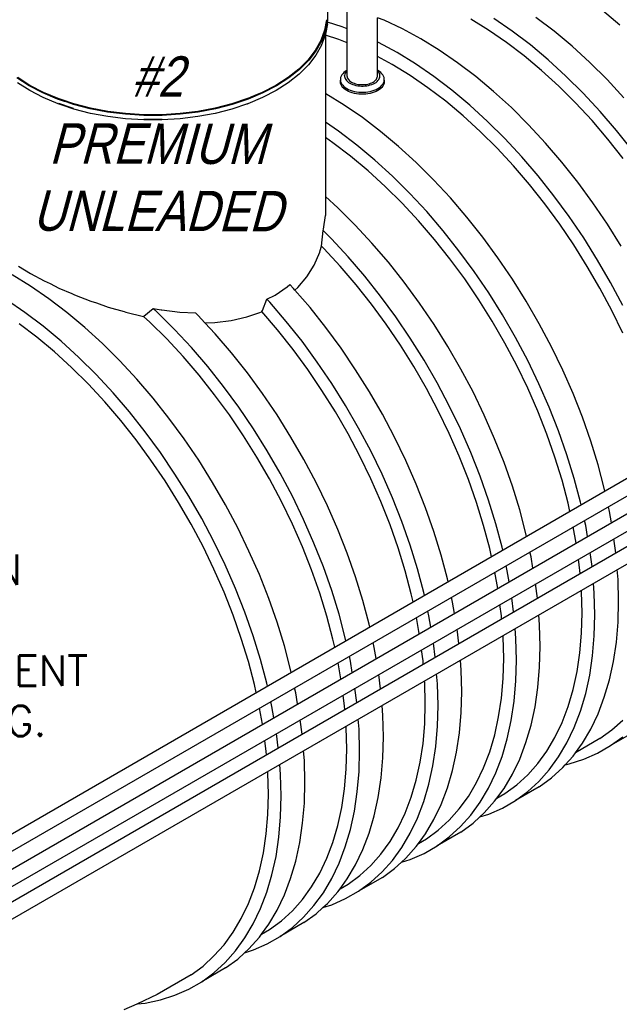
# Model space of a CAD drawing. Extents: x -17300 to -11339, y 1971 to 5059.
# Tile 16 of 81: x -14028 to -13850, y 2734 to 3027. Entities that reach past the tile are written whole.
import ezdxf

# ---------------------------------------------------------------- set-up
doc = ezdxf.new("R2010")
doc.units = 0
doc.header["$MEASUREMENT"] = 0
doc.layers.get('0').update_dxf_attribs({"linetype": 'CONTINUOUS'})
for name, color, linetype in [('PIPING-VENT-ISO', 3, 'CONTINUOUS'), ('TANK-SLOPE', 2, 'CONTINUOUS'), ('TEXT', 3, 'CONTINUOUS')]:
    doc.layers.add(name, color=color, linetype=linetype)
doc.styles.add('ISO1', font='SIMPFRAC.shx', dxfattribs={"width": 0.85, "oblique": 15})
doc.styles.add('SIMPLEX', font='simplex')

# ---------------------------------------------------------------- blocks, each defined once
blk = doc.blocks.new('5-6 TANKS')
for p, q in [((-134.8, -2.5), (-134.8, -4.07)), ((-131.89, -5.43), (-131.89, -2.21)), ((-91.31, -4.9), (-93.91, -2.72)), ((-134.96, -4.07), (-135.25, -5.62)), ((-134.8, -4.07), (-135.09, -5.64)), ((-134.82, -4.44), (-134.8, -4.07)), ((-126.4, -4.16), (-127.4, -3.77)), ((-127.4, -7.39), (-127.4, -3.77)), ((-123.68, -5.44), (-126.4, -4.16)), ((-110.85, -5.64), (-113.52, -4.01)), ((-107.35, -5.77), (-110.07, -3.9)), ((-101.11, -5.79), (-103.81, -3.73)), ((-135.25, -5.62), (-135.81, -7.15)), ((-135.09, -5.64), (-135.65, -7.17)), ((-134.84, -4.69), (-135.12, -6.24)), ((-134.84, -4.67), (-134.82, -4.44)), ((-134.84, -4.69), (-134.84, -4.67)), ((-132.64, -5.14), (-134.82, -4.44)), ((-131.89, -5.43), (-132.64, -5.14)), ((-131.89, -7.51), (-131.89, -5.43)), ((-120.94, -6.92), (-123.68, -5.44)), ((-108.2, -7.46), (-110.85, -5.64)), ((-104.64, -7.83), (-107.35, -5.77)), ((-98.44, -8.02), (-101.11, -5.79)), ((-135.81, -7.15), (-136.65, -8.64)), ((-135.65, -7.17), (-136.49, -8.67)), ((-135.14, -6.28), (-135.7, -7.82)), ((-135.14, -6.28), (-135.13, -6.26)), ((-135.12, -6.24), (-135.13, -6.26)), ((-135.12, -6.24), (-135.12, -6.39)), ((-133.12, -7.03), (-135.12, -6.39)), ((-135.12, -6.39), (-135.12, -15.06)), ((-131.89, -7.51), (-133.12, -7.03)), ((-118.2, -8.6), (-120.94, -6.92)), ((-136.65, -8.64), (-137.75, -10.07)), ((-136.49, -8.67), (-137.6, -10.11)), ((-135.71, -7.85), (-136.55, -9.34)), ((-135.71, -7.85), (-135.7, -7.82)), ((-131.89, -11.59), (-131.89, -7.51)), ((-127.21, -7.48), (-127.4, -7.39)), ((-127.4, -9.55), (-127.4, -7.39)), ((-124.48, -8.96), (-127.21, -7.48)), ((-115.48, -10.47), (-118.2, -8.6)), ((-105.57, -9.46), (-108.2, -7.46)), ((-101.97, -10.06), (-104.64, -7.83)), ((-95.81, -10.42), (-98.44, -8.02)), ((-137.75, -10.07), (-139.1, -11.42)), ((-137.6, -10.11), (-138.97, -11.47)), ((-136.57, -9.36), (-137.67, -10.79)), ((-136.57, -9.36), (-136.55, -9.34)), ((-125.18, -10.74), (-127.4, -9.55)), ((-127.4, -11.59), (-127.4, -9.55)), ((-121.74, -10.64), (-124.48, -8.96)), ((-102.98, -11.63), (-105.57, -9.46)), ((-99.34, -12.46), (-101.97, -10.06)), ((-139.1, -11.42), (-140.69, -12.68)), ((-138.97, -11.47), (-140.57, -12.74)), ((-137.67, -10.79), (-139.03, -12.15)), ((-131.96, -11.63), (-132.19, -11.77)), ((-131.89, -11.65), (-131.98, -11.74)), ((-131.89, -11.59), (-131.96, -11.63)), ((-131.89, -11.65), (-131.89, -11.59)), ((-131.89, -12.5), (-131.89, -11.65)), ((-127.33, -11.63), (-127.4, -11.59)), ((-127.4, -11.65), (-127.4, -11.59)), ((-127.31, -11.74), (-127.4, -11.65)), ((-127.4, -12.5), (-127.4, -11.65)), ((-127.1, -11.77), (-127.33, -11.63)), ((-122.52, -12.38), (-125.18, -10.74)), ((-119.01, -12.51), (-121.74, -10.64)), ((-112.77, -12.52), (-115.48, -10.47)), ((-100.42, -13.97), (-102.98, -11.63)), ((-93.23, -12.98), (-95.81, -10.42)), ((-179.21, -13.91), (-181.04, -12.74)), ((-179.1, -13.85), (-180.91, -12.68)), ((-140.69, -12.68), (-142.51, -13.85)), ((-140.57, -12.74), (-142.39, -13.91)), ((-139.05, -12.17), (-140.65, -13.44)), ((-139.05, -12.17), (-139.03, -12.15)), ((-132.88, -12.67), (-132.91, -12.86)), ((-132.91, -12.86), (-132.91, -13.06)), ((-132.91, -13.37), (-132.91, -13.06)), ((-132.91, -13.06), (-132.88, -13.26)), ((-132.81, -12.47), (-132.88, -12.67)), ((-132.7, -12.28), (-132.81, -12.47)), ((-132.56, -12.1), (-132.7, -12.28)), ((-132.39, -11.93), (-132.56, -12.1)), ((-132.19, -11.77), (-132.39, -11.93)), ((-132.24, -12.19), (-132.27, -12.35)), ((-132.27, -12.42), (-132.27, -12.35)), ((-132.27, -12.35), (-132.27, -12.39)), ((-132.27, -12.39), (-132.27, -12.42)), ((-132.27, -12.39), (-132.27, -12.51)), ((-132.27, -12.51), (-132.24, -12.67)), ((-132.18, -12.04), (-132.24, -12.19)), ((-132.24, -12.67), (-132.18, -12.82)), ((-132.1, -11.89), (-132.18, -12.04)), ((-132.18, -12.82), (-132.1, -12.98)), ((-131.98, -11.74), (-132.1, -11.89)), ((-132.1, -12.98), (-131.98, -13.12)), ((-131.98, -13.12), (-131.85, -13.26)), ((-131.89, -12.5), (-131.87, -12.64)), ((-131.87, -12.64), (-131.82, -12.77)), ((-131.82, -12.77), (-131.75, -12.9)), ((-131.75, -12.9), (-131.65, -13.02)), ((-131.65, -13.02), (-131.53, -13.14)), ((-131.53, -13.14), (-131.39, -13.25)), ((-127.9, -13.25), (-127.76, -13.14)), ((-127.76, -13.14), (-127.64, -13.02)), ((-127.64, -13.02), (-127.54, -12.9)), ((-127.54, -12.9), (-127.47, -12.77)), ((-127.47, -12.77), (-127.42, -12.64)), ((-127.44, -13.26), (-127.31, -13.12)), ((-127.42, -12.64), (-127.4, -12.5)), ((-127.19, -11.89), (-127.31, -11.74)), ((-127.31, -13.12), (-127.19, -12.98)), ((-127.11, -12.04), (-127.19, -11.89)), ((-127.19, -12.98), (-127.11, -12.82)), ((-127.05, -12.19), (-127.11, -12.04)), ((-127.11, -12.82), (-127.05, -12.67)), ((-126.9, -11.93), (-127.1, -11.77)), ((-127.02, -12.35), (-127.05, -12.19)), ((-127.05, -12.67), (-127.02, -12.51)), ((-127.02, -12.51), (-127.02, -12.35)), ((-127.02, -12.42), (-127.02, -12.35)), ((-126.73, -12.1), (-126.9, -11.93)), ((-126.59, -12.28), (-126.73, -12.1)), ((-126.48, -12.47), (-126.59, -12.28)), ((-126.41, -12.67), (-126.48, -12.47)), ((-126.38, -12.86), (-126.41, -12.67)), ((-126.41, -13.26), (-126.38, -13.06)), ((-126.38, -13.06), (-126.38, -12.86)), ((-126.38, -13.06), (-126.38, -13.37)), ((-119.87, -14.2), (-122.52, -12.38)), ((-116.31, -14.56), (-119.01, -12.51)), ((-110.1, -14.75), (-112.77, -12.52)), ((-96.77, -15.02), (-99.34, -12.46)), ((-90.72, -15.68), (-93.23, -12.98)), ((-179.12, -14.61), (-180.94, -13.45)), ((-177.19, -14.97), (-179.21, -13.91)), ((-177.11, -15.66), (-179.12, -14.61)), ((-177.08, -14.89), (-179.1, -13.85)), ((-142.51, -13.85), (-144.52, -14.89)), ((-142.48, -14.61), (-144.49, -15.66)), ((-142.39, -13.91), (-144.42, -14.97)), ((-140.66, -13.45), (-142.48, -14.61)), ((-140.66, -13.45), (-140.65, -13.44)), ((-132.88, -13.57), (-132.91, -13.37)), ((-132.88, -13.26), (-132.81, -13.45)), ((-132.81, -13.76), (-132.88, -13.57)), ((-132.81, -13.45), (-132.7, -13.64)), ((-132.7, -13.95), (-132.81, -13.76)), ((-132.7, -13.64), (-132.56, -13.82)), ((-132.56, -14.13), (-132.7, -13.95)), ((-132.56, -13.82), (-132.39, -13.99)), ((-132.39, -14.3), (-132.56, -14.13)), ((-132.39, -13.99), (-132.19, -14.15)), ((-132.19, -14.46), (-132.39, -14.3)), ((-132.19, -14.15), (-131.96, -14.3)), ((-131.96, -14.61), (-132.19, -14.46)), ((-131.96, -14.3), (-131.71, -14.43)), ((-131.71, -14.74), (-131.96, -14.61)), ((-131.85, -13.26), (-131.68, -13.39)), ((-131.71, -14.43), (-131.43, -14.55)), ((-131.68, -13.39), (-131.5, -13.5)), ((-131.5, -13.5), (-131.3, -13.61)), ((-131.43, -14.55), (-131.13, -14.65)), ((-131.39, -13.25), (-131.24, -13.35)), ((-131.3, -13.61), (-131.07, -13.7)), ((-131.24, -13.35), (-131.06, -13.44)), ((-131.13, -14.65), (-130.82, -14.73)), ((-131.07, -13.7), (-130.84, -13.78)), ((-131.06, -13.44), (-130.87, -13.52)), ((-130.87, -13.52), (-130.67, -13.59)), ((-130.84, -13.78), (-130.59, -13.85)), ((-130.67, -13.59), (-130.45, -13.64)), ((-130.59, -13.85), (-130.32, -13.9)), ((-130.45, -13.64), (-130.23, -13.69)), ((-130.32, -13.9), (-130.06, -13.93)), ((-130.23, -13.69), (-130, -13.72)), ((-130.06, -13.93), (-129.78, -13.95)), ((-130, -13.72), (-129.76, -13.73)), ((-129.78, -13.95), (-129.51, -13.95)), ((-129.76, -13.73), (-129.53, -13.73)), ((-129.53, -13.73), (-129.29, -13.72)), ((-129.51, -13.95), (-129.23, -13.93)), ((-129.29, -13.72), (-129.06, -13.69)), ((-129.23, -13.93), (-128.97, -13.9)), ((-129.06, -13.69), (-128.84, -13.64)), ((-128.97, -13.9), (-128.7, -13.85)), ((-128.84, -13.64), (-128.62, -13.59)), ((-128.7, -13.85), (-128.45, -13.78)), ((-128.62, -13.59), (-128.42, -13.52)), ((-128.47, -14.73), (-128.16, -14.65)), ((-128.45, -13.78), (-128.22, -13.7)), ((-128.42, -13.52), (-128.23, -13.44)), ((-128.23, -13.44), (-128.05, -13.35)), ((-128.22, -13.7), (-127.99, -13.61)), ((-128.16, -14.65), (-127.86, -14.55)), ((-128.05, -13.35), (-127.9, -13.25)), ((-127.99, -13.61), (-127.79, -13.5)), ((-127.86, -14.55), (-127.58, -14.43)), ((-127.79, -13.5), (-127.6, -13.39)), ((-127.6, -13.39), (-127.44, -13.26)), ((-127.58, -14.43), (-127.33, -14.3)), ((-127.33, -14.61), (-127.58, -14.74)), ((-127.33, -14.3), (-127.1, -14.15)), ((-127.1, -14.46), (-127.33, -14.61)), ((-127.1, -14.15), (-126.9, -13.99)), ((-126.9, -14.3), (-127.1, -14.46)), ((-126.9, -13.99), (-126.73, -13.82)), ((-126.73, -14.13), (-126.9, -14.3)), ((-126.73, -13.82), (-126.59, -13.64)), ((-126.59, -13.95), (-126.73, -14.13)), ((-126.59, -13.64), (-126.48, -13.45)), ((-126.48, -13.76), (-126.59, -13.95)), ((-126.48, -13.45), (-126.41, -13.26)), ((-126.41, -13.57), (-126.48, -13.76)), ((-126.38, -13.37), (-126.41, -13.57)), ((-117.24, -16.2), (-119.87, -14.2)), ((-113.64, -16.8), (-116.31, -14.56)), ((-97.91, -16.45), (-100.42, -13.97)), ((-174.98, -15.89), (-177.19, -14.97)), ((-174.91, -16.58), (-177.11, -15.66)), ((-174.89, -15.81), (-177.08, -14.89)), ((-172.62, -16.68), (-174.98, -15.89)), ((-172.55, -16.59), (-174.89, -15.81)), ((-146.71, -15.81), (-149.06, -16.59)), ((-146.62, -15.89), (-148.98, -16.68)), ((-144.52, -14.89), (-146.71, -15.81)), ((-144.49, -15.66), (-146.69, -16.58)), ((-144.42, -14.97), (-146.62, -15.89)), ((-135.08, -15.08), (-135.12, -15.06)), ((-135.12, -15.06), (-135.12, -19.32)), ((-132.35, -16.76), (-135.08, -15.08)), ((-131.43, -14.86), (-131.71, -14.74)), ((-131.13, -14.95), (-131.43, -14.86)), ((-130.82, -15.03), (-131.13, -14.95)), ((-130.82, -14.73), (-130.49, -14.79)), ((-130.49, -15.1), (-130.82, -15.03)), ((-130.49, -14.79), (-130.16, -14.83)), ((-130.16, -15.14), (-130.49, -15.1)), ((-130.16, -14.83), (-129.82, -14.85)), ((-129.82, -15.16), (-130.16, -15.14)), ((-129.82, -14.85), (-129.47, -14.85)), ((-129.47, -15.16), (-129.82, -15.16)), ((-129.47, -14.85), (-129.13, -14.83)), ((-129.13, -15.14), (-129.47, -15.16)), ((-129.13, -14.83), (-128.8, -14.79)), ((-128.8, -15.1), (-129.13, -15.14)), ((-128.8, -14.79), (-128.47, -14.73)), ((-128.47, -15.03), (-128.8, -15.1)), ((-128.16, -14.95), (-128.47, -15.03)), ((-127.86, -14.86), (-128.16, -14.95)), ((-127.58, -14.74), (-127.86, -14.86)), ((-107.47, -17.15), (-110.1, -14.75)), ((-94.25, -17.72), (-96.77, -15.02)), ((-174.9, -16.59), (-174.91, -16.58)), ((-172.55, -17.37), (-174.9, -16.59)), ((-172.6, -17.28), (-174.81, -16.55)), ((-174.81, -16.55), (-174.81, -16.55)), ((-170.13, -17.32), (-172.62, -16.68)), ((-170.07, -17.23), (-172.55, -16.59)), ((-170.08, -18.01), (-172.55, -17.37)), ((-167.54, -17.8), (-170.13, -17.32)), ((-167.5, -17.71), (-170.07, -17.23)), ((-151.53, -17.23), (-154.11, -17.71)), ((-151.47, -17.32), (-154.06, -17.8)), ((-149.06, -16.59), (-151.53, -17.23)), ((-149.05, -17.37), (-151.53, -18.01)), ((-148.98, -16.68), (-151.47, -17.32)), ((-146.7, -16.59), (-149.05, -17.37)), ((-146.7, -16.59), (-146.69, -16.58)), ((-129.62, -18.63), (-132.35, -16.76)), ((-114.64, -18.37), (-117.24, -16.2)), ((-111.01, -19.2), (-113.64, -16.8)), ((-104.9, -19.71), (-107.47, -17.15)), ((-95.47, -19.08), (-97.91, -16.45)), ((-167.5, -18.49), (-170.08, -18.01)), ((-164.87, -18.13), (-167.54, -17.8)), ((-164.85, -18.04), (-167.5, -17.71)), ((-164.85, -18.81), (-167.5, -18.49)), ((-162.16, -18.3), (-164.87, -18.13)), ((-162.16, -18.2), (-164.85, -18.04)), ((-162.16, -18.98), (-164.85, -18.81)), ((-159.45, -18.2), (-162.16, -18.2)), ((-159.44, -18.3), (-162.16, -18.3)), ((-162.15, -18.92), (-162.16, -18.92)), ((-159.45, -18.98), (-162.16, -18.98)), ((-160.69, -18.92), (-162.15, -18.92)), ((-160.68, -18.9), (-160.69, -18.92)), ((-159.46, -18.92), (-160.69, -18.92)), ((-159.44, -18.92), (-159.46, -18.92)), ((-156.75, -18.04), (-159.45, -18.2)), ((-156.75, -18.81), (-159.45, -18.98)), ((-156.73, -18.13), (-159.44, -18.3)), ((-154.11, -17.71), (-156.75, -18.04)), ((-154.1, -18.49), (-156.75, -18.81)), ((-154.06, -17.8), (-156.73, -18.13)), ((-151.53, -18.01), (-154.1, -18.49)), ((-126.92, -20.69), (-129.62, -18.63)), ((-112.09, -20.7), (-114.64, -18.37)), ((-91.82, -20.57), (-94.25, -17.72)), ((-133.16, -20.67), (-135.12, -19.32)), ((-135.12, -19.32), (-135.12, -21.6)), ((-108.43, -21.75), (-111.01, -19.2)), ((-102.39, -22.42), (-104.9, -19.71)), ((-93.1, -21.85), (-95.47, -19.08)), ((-134.01, -22.36), (-135.12, -21.6)), ((-135.12, -21.6), (-135.12, -30.38)), ((-130.45, -22.73), (-133.16, -20.67)), ((-124.25, -22.92), (-126.92, -20.69)), ((-109.58, -23.19), (-112.09, -20.7)), ((-105.92, -24.46), (-108.43, -21.75)), ((-90.81, -24.74), (-93.1, -21.85)), ((-89.46, -23.54), (-91.82, -20.57)), ((-131.38, -24.36), (-134.01, -22.36)), ((-127.78, -24.96), (-130.45, -22.73)), ((-121.62, -25.32), (-124.25, -22.92)), ((-107.14, -25.82), (-109.58, -23.19)), ((-99.95, -25.26), (-102.39, -22.42)), ((-128.78, -26.53), (-131.38, -24.36)), ((-103.48, -27.3), (-105.92, -24.46)), ((-125.15, -27.36), (-127.78, -24.96)), ((-119.04, -27.88), (-121.62, -25.32)), ((-104.76, -28.59), (-107.14, -25.82)), ((-97.59, -28.23), (-99.95, -25.26)), ((-126.23, -28.87), (-128.78, -26.53)), ((-122.58, -29.92), (-125.15, -27.36)), ((-101.13, -30.27), (-103.48, -27.3)), ((-123.72, -31.35), (-126.23, -28.87)), ((-116.53, -30.58), (-119.04, -27.88)), ((-102.47, -31.47), (-104.76, -28.59)), ((-95.33, -31.31), (-97.59, -28.23)), ((-133.28, -32.06), (-135.12, -30.38)), ((-135.12, -30.38), (-135.12, -33.19)), ((-120.06, -32.62), (-122.58, -29.92)), ((-114.09, -33.43), (-116.53, -30.58)), ((-98.86, -33.36), (-101.13, -30.27)), ((-130.71, -34.61), (-133.28, -32.06)), ((-121.28, -33.99), (-123.72, -31.35)), ((-100.27, -34.47), (-102.47, -31.47)), ((-93.16, -34.5), (-95.33, -31.31)), ((-135.41, -35.23), (-135.12, -33.19)), ((-117.63, -35.47), (-120.06, -32.62)), ((-111.73, -36.4), (-114.09, -33.43)), ((-96.7, -36.54), (-98.86, -33.36)), ((-128.2, -37.32), (-130.71, -34.61)), ((-118.91, -36.75), (-121.28, -33.99)), ((-98.17, -37.57), (-100.27, -34.47)), ((-91.11, -37.78), (-93.16, -34.5)), ((-135.71, -37.77), (-135.47, -35.44)), ((-135.47, -35.44), (-135.41, -35.23)), ((-134.24, -36.65), (-135.47, -35.44)), ((-115.27, -38.44), (-117.63, -35.47)), ((-109.47, -39.48), (-111.73, -36.4)), ((-94.65, -39.82), (-96.7, -36.54)), ((-135.89, -38.38), (-135.71, -37.77)), ((-135.39, -38.09), (-135.71, -37.77)), ((-131.73, -39.36), (-134.24, -36.65)), ((-125.76, -40.16), (-128.2, -37.32)), ((-116.62, -39.64), (-118.91, -36.75)), ((-96.17, -40.76), (-98.17, -37.57)), ((-136.8, -40.57), (-135.97, -38.66)), ((-135.97, -38.66), (-135.89, -38.38)), ((-132.95, -40.72), (-135.39, -38.09)), ((-129.29, -42.2), (-131.73, -39.36)), ((-113, -41.52), (-115.27, -38.44)), ((-107.31, -42.67), (-109.47, -39.48)), ((-180.78, -40.72), (-178.98, -41.81)), ((-137.89, -42.33), (-136.8, -40.57)), ((-130.57, -43.49), (-132.95, -40.72)), ((-123.4, -43.13), (-125.76, -40.16)), ((-114.41, -42.64), (-116.62, -39.64)), ((-94.29, -44.02), (-96.17, -40.76)), ((-92.71, -43.17), (-94.65, -39.82)), ((-179.02, -43.71), (-181.75, -42.03)), ((-178.98, -41.81), (-176.98, -42.91)), ((-139.24, -43.92), (-137.89, -42.33)), ((-126.94, -45.17), (-129.29, -42.2)), ((-110.84, -44.71), (-113, -41.52)), ((-176.29, -45.58), (-179.02, -43.71)), ((-176.98, -42.91), (-176.1, -43.31)), ((-176.1, -43.31), (-174.81, -43.98)), ((-142.62, -45.03), (-140.82, -43.83)), ((-140.82, -43.83), (-140.41, -43.46)), ((-139.86, -44.06), (-140.41, -43.46)), ((-139.66, -44.29), (-139.24, -43.92)), ((-128.28, -46.38), (-130.57, -43.49)), ((-121.14, -46.22), (-123.4, -43.13)), ((-112.31, -45.74), (-114.41, -42.64)), ((-105.25, -45.94), (-107.31, -42.67)), ((-90.9, -46.59), (-92.71, -43.17)), ((-174.81, -43.98), (-172.86, -44.79)), ((-172.86, -44.79), (-172.47, -44.98)), ((-172.47, -44.98), (-170.02, -45.94)), ((-143.83, -45.63), (-142.62, -45.03)), ((-139.66, -44.29), (-139.86, -44.06)), ((-137.42, -46.9), (-139.66, -44.29)), ((-124.67, -48.26), (-126.94, -45.17)), ((-108.79, -47.98), (-110.84, -44.71)), ((-92.53, -47.34), (-94.29, -44.02)), ((-179.83, -47.62), (-182.55, -45.75)), ((-173.59, -47.63), (-176.29, -45.58)), ((-170.02, -45.94), (-169.19, -46.19)), ((-169.19, -46.19), (-167.46, -46.81)), ((-167.46, -46.81), (-165.07, -47.48)), ((-144.51, -47.35), (-143.83, -45.63)), ((-143.4, -46.1), (-143.83, -45.63)), ((-140.96, -48.94), (-143.4, -46.1)), ((-126.08, -49.37), (-128.28, -46.38)), ((-118.97, -49.4), (-121.14, -46.22)), ((-110.31, -48.92), (-112.31, -45.74)), ((-103.32, -49.29), (-105.25, -45.94)), ((-177.12, -49.67), (-179.83, -47.62)), ((-170.91, -49.86), (-173.59, -47.63)), ((-165.07, -47.48), (-164.82, -47.56)), ((-164.82, -47.56), (-162.18, -48.21)), ((-162.18, -48.21), (-162.15, -48.19)), ((-161.23, -49.07), (-162.18, -48.21)), ((-162.15, -48.19), (-160.76, -47.02)), ((-160.76, -47.02), (-159.55, -47.22)), ((-160.15, -47.57), (-160.76, -47.02)), ((-157.58, -50.13), (-160.15, -47.57)), ((-159.55, -47.22), (-159.46, -47.24)), ((-159.46, -47.24), (-156.78, -47.57)), ((-156.78, -47.57), (-154.46, -47.67)), ((-154.04, -48.09), (-154.46, -47.67)), ((-153.07, -49.14), (-154.04, -48.09)), ((-149.13, -48.82), (-146.8, -48.29)), ((-146.8, -48.29), (-144.89, -47.62)), ((-144.89, -47.62), (-144.62, -47.53)), ((-144.62, -47.53), (-144.58, -47.5)), ((-144.58, -47.5), (-144.51, -47.35)), ((-142.24, -50.22), (-144.58, -47.5)), ((-135.07, -49.87), (-137.42, -46.9)), ((-122.51, -51.44), (-124.67, -48.26)), ((-106.85, -51.34), (-108.79, -47.98)), ((-90.89, -50.71), (-92.53, -47.34)), ((-178.05, -51.31), (-180.68, -49.31)), ((-174.45, -51.91), (-177.12, -49.67)), ((-158.72, -51.56), (-161.23, -49.07)), ((-153.07, -49.14), (-151.59, -49.11)), ((-151.53, -50.79), (-153.07, -49.14)), ((-151.59, -49.11), (-149.13, -48.82)), ((-138.6, -51.91), (-140.96, -48.94)), ((-123.98, -52.47), (-126.08, -49.37)), ((-116.92, -52.68), (-118.97, -49.4)), ((-108.43, -52.18), (-110.31, -48.92)), ((-101.51, -52.71), (-103.32, -49.29)), ((-168.29, -52.26), (-170.91, -49.86)), ((-155.07, -52.83), (-157.58, -50.13)), ((-149.09, -53.63), (-151.53, -50.79)), ((-139.95, -53.11), (-142.24, -50.22)), ((-132.8, -52.95), (-135.07, -49.87)), ((-175.45, -53.48), (-178.05, -51.31)), ((-171.82, -54.3), (-174.45, -51.91)), ((-165.71, -54.82), (-168.29, -52.26)), ((-156.28, -54.19), (-158.72, -51.56)), ((-136.34, -54.99), (-138.6, -51.91)), ((-121.98, -55.66), (-123.98, -52.47)), ((-120.46, -54.72), (-122.51, -51.44)), ((-114.98, -56.03), (-116.92, -52.68)), ((-106.67, -55.51), (-108.43, -52.18)), ((-105.04, -54.75), (-106.85, -51.34)), ((-99.83, -56.18), (-101.51, -52.71)), ((-172.9, -55.81), (-175.45, -53.48)), ((-153.91, -56.96), (-156.28, -54.19)), ((-152.63, -55.68), (-155.07, -52.83)), ((-146.74, -56.6), (-149.09, -53.63)), ((-137.75, -56.11), (-139.95, -53.11)), ((-130.64, -56.14), (-132.8, -52.95)), ((-169.25, -56.86), (-171.82, -54.3)), ((-163.2, -57.53), (-165.71, -54.82)), ((-134.18, -58.18), (-136.34, -54.99)), ((-118.52, -58.07), (-120.46, -54.72)), ((-105.04, -58.88), (-106.67, -55.51)), ((-103.36, -58.22), (-105.04, -54.75)), ((-170.39, -58.3), (-172.9, -55.81)), ((-166.73, -59.57), (-169.25, -56.86)), ((-151.62, -59.85), (-153.91, -56.96)), ((-150.27, -58.65), (-152.63, -55.68)), ((-144.47, -59.69), (-146.74, -56.6)), ((-135.64, -59.21), (-137.75, -56.11)), ((-128.59, -59.41), (-130.64, -56.14)), ((-120.1, -58.92), (-121.98, -55.66)), ((-113.17, -59.45), (-114.98, -56.03)), ((-98.29, -59.68), (-99.83, -56.18)), ((-167.95, -60.93), (-170.39, -58.3)), ((-160.76, -60.37), (-163.2, -57.53)), ((-132.12, -61.46), (-134.18, -58.18)), ((-116.71, -61.49), (-118.52, -58.07)), ((-101.83, -61.72), (-103.36, -58.22)), ((-164.29, -62.41), (-166.73, -59.57)), ((-149.42, -62.85), (-151.62, -59.85)), ((-148.01, -61.73), (-150.27, -58.65)), ((-142.31, -62.87), (-144.47, -59.69)), ((-133.65, -62.4), (-135.64, -59.21)), ((-126.65, -62.77), (-128.59, -59.41)), ((-118.34, -62.24), (-120.1, -58.92)), ((-111.5, -62.91), (-113.17, -59.45)), ((-103.54, -62.29), (-105.04, -58.88)), ((-96.9, -63.21), (-98.29, -59.68)), ((-165.58, -63.7), (-167.95, -60.93)), ((-158.4, -63.34), (-160.76, -60.37)), ((-130.19, -64.81), (-132.12, -61.46)), ((-115.03, -64.95), (-116.71, -61.49)), ((-161.94, -65.38), (-164.29, -62.41)), ((-147.31, -65.95), (-149.42, -62.85)), ((-145.84, -64.92), (-148.01, -61.73)), ((-140.25, -66.15), (-142.31, -62.87)), ((-131.76, -65.66), (-133.65, -62.4)), ((-124.84, -66.18), (-126.65, -62.77)), ((-116.7, -65.62), (-118.34, -62.24)), ((-109.96, -66.42), (-111.5, -62.91)), ((-102.19, -65.71), (-103.54, -62.29)), ((-100.43, -65.25), (-101.83, -61.72)), ((-163.28, -66.58), (-165.58, -63.7)), ((-156.14, -66.42), (-158.4, -63.34)), ((-95.65, -66.74), (-96.9, -63.21)), ((-159.67, -68.47), (-161.94, -65.38)), ((-143.79, -68.19), (-145.84, -64.92)), ((-130, -68.98), (-131.76, -65.66)), ((-128.38, -68.22), (-130.19, -64.81)), ((-115.21, -69.02), (-116.7, -65.62)), ((-113.49, -68.46), (-115.03, -64.95)), ((-100.98, -69.15), (-102.19, -65.71)), ((-99.19, -68.78), (-100.43, -65.25)), ((-161.08, -69.58), (-163.28, -66.58)), ((-153.98, -69.61), (-156.14, -66.42)), ((-145.31, -69.13), (-147.31, -65.95)), ((-138.32, -69.5), (-140.25, -66.15)), ((-123.16, -69.65), (-124.84, -66.18)), ((-108.56, -69.94), (-109.96, -66.42)), ((-94.57, -70.27), (-95.65, -66.74)), ((-157.51, -71.65), (-159.67, -68.47)), ((-141.85, -71.54), (-143.79, -68.19)), ((-126.7, -71.69), (-128.38, -68.22)), ((-112.1, -71.98), (-113.49, -68.46)), ((-98.1, -72.31), (-99.19, -68.78)), ((-158.98, -72.68), (-161.08, -69.58)), ((-151.92, -72.89), (-153.98, -69.61)), ((-143.43, -72.39), (-145.31, -69.13)), ((-136.51, -72.92), (-138.32, -69.5)), ((-128.37, -72.35), (-130, -68.98)), ((-121.62, -73.15), (-123.16, -69.65)), ((-113.85, -72.45), (-115.21, -69.02)), ((-107.32, -73.48), (-108.56, -69.94)), ((-99.92, -72.58), (-100.98, -69.15)), ((-93.64, -73.78), (-94.57, -70.27)), ((-155.46, -74.93), (-157.51, -71.65)), ((-140.04, -74.96), (-141.85, -71.54)), ((-125.16, -75.19), (-126.7, -71.69)), ((-156.98, -75.87), (-158.98, -72.68)), ((-149.99, -76.24), (-151.92, -72.89)), ((-141.67, -75.72), (-143.43, -72.39)), ((-134.83, -76.39), (-136.51, -72.92)), ((-126.87, -75.76), (-128.37, -72.35)), ((-120.23, -76.68), (-121.62, -73.15)), ((-112.64, -75.89), (-113.85, -72.45)), ((-110.86, -75.52), (-112.1, -71.98)), ((-99.02, -76), (-99.92, -72.58)), ((-97.18, -75.82), (-98.1, -72.31)), ((-106.23, -77), (-107.32, -73.48)), ((-93.54, -74.21), (-93.64, -73.78)), ((-155.1, -79.13), (-156.98, -75.87)), ((-153.52, -78.28), (-155.46, -74.93)), ((-140.04, -79.09), (-141.67, -75.72)), ((-138.37, -78.43), (-140.04, -74.96)), ((-125.52, -79.19), (-126.87, -75.76)), ((-123.77, -78.72), (-125.16, -75.19)), ((-111.59, -79.32), (-112.64, -75.89)), ((-109.77, -79.05), (-110.86, -75.52)), ((-98.75, -77.21), (-99.02, -76)), ((-97.08, -76.25), (-97.18, -75.82)), ((-148.18, -79.66), (-149.99, -76.24)), ((-133.29, -79.89), (-134.83, -76.39)), ((-118.99, -80.21), (-120.23, -76.68)), ((-105.31, -80.51), (-106.23, -77)), ((-92.88, -77.25), (-93.04, -76.51)), ((-92.59, -78.9), (-92.88, -77.25)), ((-151.71, -81.7), (-153.52, -78.28)), ((-138.54, -82.49), (-140.04, -79.09)), ((-136.83, -81.93), (-138.37, -78.43)), ((-122.52, -82.25), (-123.77, -78.72)), ((-108.84, -82.55), (-109.77, -79.05)), ((-96.41, -79.29), (-96.57, -78.55)), ((-153.34, -82.45), (-155.1, -79.13)), ((-146.5, -83.12), (-148.18, -79.66)), ((-131.9, -83.41), (-133.29, -79.89)), ((-124.31, -82.62), (-125.52, -79.19)), ((-117.9, -83.74), (-118.99, -80.21)), ((-110.68, -82.73), (-111.59, -79.32)), ((-105.21, -80.95), (-105.31, -80.51)), ((-97.83, -81.93), (-98.25, -79.52)), ((-96.12, -80.94), (-96.41, -79.29)), ((-150.03, -85.16), (-151.71, -81.7)), ((-135.43, -85.45), (-136.83, -81.93)), ((-91.93, -83.39), (-92.2, -81.27)), ((-151.71, -85.82), (-153.34, -82.45)), ((-144.96, -86.62), (-146.5, -83.12)), ((-137.19, -85.92), (-138.54, -82.49)), ((-130.66, -86.95), (-131.9, -83.41)), ((-123.25, -86.06), (-124.31, -82.62)), ((-121.44, -85.78), (-122.52, -82.25)), ((-110.42, -83.95), (-110.68, -82.73)), ((-108.75, -82.99), (-108.84, -82.55)), ((-104.54, -83.99), (-104.71, -83.25)), ((-95.47, -85.43), (-95.74, -83.31)), ((-116.97, -87.25), (-117.9, -83.74)), ((-104.26, -85.64), (-104.54, -83.99)), ((-97.28, -85.99), (-97.49, -84.32)), ((-150.21, -89.23), (-151.71, -85.82)), ((-148.49, -88.67), (-150.03, -85.16)), ((-135.98, -89.36), (-137.19, -85.92)), ((-134.19, -88.99), (-135.43, -85.45)), ((-122.35, -89.47), (-123.25, -86.06)), ((-120.51, -89.29), (-121.44, -85.78)), ((-109.5, -88.66), (-109.92, -86.26)), ((-108.08, -86.03), (-108.24, -85.29)), ((-107.79, -87.68), (-108.08, -86.03)), ((-97.24, -86.45), (-97.28, -85.99)), ((-91.59, -87.35), (-91.71, -85.85)), ((-143.57, -90.15), (-144.96, -86.62)), ((-129.57, -90.48), (-130.66, -86.95)), ((-116.88, -87.69), (-116.97, -87.25)), ((-91.51, -90.56), (-91.59, -87.35)), ((-148.85, -92.66), (-150.21, -89.23)), ((-147.1, -92.19), (-148.49, -88.67)), ((-133.1, -92.52), (-134.19, -88.99)), ((-120.41, -89.73), (-120.51, -89.29)), ((-103.6, -90.13), (-103.87, -88.01)), ((-97.03, -89.2), (-97.05, -88.94)), ((-96.94, -92.32), (-97.03, -89.2)), ((-95.13, -89.39), (-95.24, -87.9)), ((-142.32, -93.68), (-143.57, -90.15)), ((-134.92, -92.79), (-135.98, -89.36)), ((-128.64, -93.99), (-129.57, -90.48)), ((-122.08, -90.69), (-122.35, -89.47)), ((-116.21, -90.73), (-116.37, -89.99)), ((-115.92, -92.38), (-116.21, -90.73)), ((-107.14, -92.17), (-107.41, -90.05)), ((-95.04, -92.6), (-95.13, -89.39)), ((-91.59, -93.67), (-91.51, -90.56)), ((-145.86, -95.72), (-147.1, -92.19)), ((-119.75, -92.77), (-119.91, -92.03)), ((-108.94, -92.73), (-109.16, -91.06)), ((-147.65, -96.1), (-148.85, -92.66)), ((-141.24, -97.21), (-142.32, -93.68)), ((-134.02, -96.21), (-134.92, -92.79)), ((-132.18, -96.03), (-133.1, -92.52)), ((-121.16, -95.4), (-121.58, -93)), ((-119.46, -94.42), (-119.75, -92.77)), ((-108.91, -93.19), (-108.94, -92.73)), ((-103.26, -94.08), (-103.38, -92.59)), ((-97.03, -95.34), (-96.94, -92.32)), ((-95.13, -95.71), (-95.04, -92.6)), ((-91.85, -96.67), (-91.59, -93.67)), ((-128.54, -94.42), (-128.64, -93.99)), ((-115.27, -96.87), (-115.54, -94.75)), ((-106.8, -96.13), (-106.91, -94.64)), ((-103.17, -97.29), (-103.26, -94.08)), ((-146.59, -99.53), (-147.65, -96.1)), ((-144.77, -99.25), (-145.86, -95.72)), ((-133.75, -97.43), (-134.02, -96.21)), ((-132.08, -96.47), (-132.18, -96.03)), ((-108.69, -95.93), (-108.71, -95.68)), ((-108.61, -99.05), (-108.69, -95.93)), ((-106.71, -99.33), (-106.8, -96.13)), ((-97.28, -98.26), (-97.03, -95.34)), ((-95.39, -98.71), (-95.13, -95.71)), ((-92.28, -99.54), (-91.85, -96.67)), ((-140.31, -100.72), (-141.24, -97.21)), ((-127.88, -97.46), (-128.04, -96.73)), ((-127.59, -99.11), (-127.88, -97.46)), ((-120.61, -99.46), (-120.82, -97.8)), ((-118.8, -98.91), (-119.07, -96.79)), ((-103.26, -100.4), (-103.17, -97.29)), ((-145.69, -102.94), (-146.59, -99.53)), ((-143.84, -102.76), (-144.77, -99.25)), ((-131.41, -99.5), (-131.57, -98.77)), ((-131.13, -101.16), (-131.41, -99.5)), ((-120.57, -99.93), (-120.61, -99.46)), ((-114.93, -100.82), (-115.04, -99.33)), ((-108.69, -102.08), (-108.61, -99.05)), ((-106.8, -102.44), (-106.71, -99.33)), ((-97.69, -101.05), (-97.28, -98.26)), ((-95.81, -101.58), (-95.39, -98.71)), ((-92.88, -102.28), (-92.28, -99.54)), ((-140.21, -101.16), (-140.31, -100.72)), ((-132.83, -102.14), (-133.25, -99.74)), ((-114.84, -104.03), (-114.93, -100.82)), ((-103.52, -103.4), (-103.26, -100.4)), ((-98.27, -103.72), (-97.69, -101.05)), ((-126.94, -103.61), (-127.2, -101.49)), ((-120.36, -102.67), (-120.38, -102.41)), ((-118.46, -102.86), (-118.58, -101.37)), ((-108.94, -104.99), (-108.69, -102.08)), ((-107.05, -105.44), (-106.8, -102.44)), ((-96.41, -104.32), (-95.81, -101.58)), ((-93.64, -104.87), (-92.88, -102.28)), ((-145.42, -104.17), (-145.69, -102.94)), ((-143.75, -103.21), (-143.84, -102.76)), ((-139.54, -104.2), (-139.71, -103.47)), ((-130.47, -105.65), (-130.74, -103.53)), ((-120.28, -105.79), (-120.36, -102.67)), ((-118.38, -106.07), (-118.46, -102.86)), ((-103.95, -106.28), (-103.52, -103.4)), ((-99.02, -106.24), (-98.27, -103.72)), ((-139.26, -105.85), (-139.54, -104.2)), ((-132.28, -106.2), (-132.49, -104.54)), ((-114.93, -107.14), (-114.84, -104.03)), ((-109.36, -107.79), (-108.94, -104.99)), ((-107.48, -108.32), (-107.05, -105.44)), ((-97.18, -106.92), (-96.41, -104.32)), ((-94.57, -107.31), (-93.64, -104.87)), ((-144.5, -108.88), (-144.92, -106.48)), ((-143.08, -106.24), (-143.24, -105.51)), ((-142.79, -107.9), (-143.08, -106.24)), ((-132.24, -106.67), (-132.28, -106.2)), ((-126.59, -107.56), (-126.71, -106.07)), ((-120.36, -108.81), (-120.28, -105.79)), ((-118.46, -109.18), (-118.38, -106.07)), ((-104.54, -109.02), (-103.95, -106.28)), ((-99.92, -108.61), (-99.02, -106.24)), ((-98.1, -109.35), (-97.18, -106.92)), ((-138.6, -110.34), (-138.87, -108.23)), ((-130.13, -109.6), (-130.25, -108.11)), ((-126.51, -110.77), (-126.59, -107.56)), ((-115.18, -110.14), (-114.93, -107.14)), ((-109.94, -110.46), (-109.36, -107.79)), ((-108.08, -111.06), (-107.48, -108.32)), ((-95.65, -109.59), (-94.57, -107.31)), ((-92.53, -109.73), (-90.89, -108.25)), ((-132.03, -109.4), (-132.05, -109.15)), ((-131.94, -112.53), (-132.03, -109.4)), ((-130.04, -112.81), (-130.13, -109.6)), ((-120.61, -111.73), (-120.36, -108.81)), ((-118.72, -112.18), (-118.46, -109.18)), ((-105.31, -111.61), (-104.54, -109.02)), ((-100.98, -110.83), (-99.92, -108.61)), ((-99.19, -111.63), (-98.1, -109.35)), ((-96.9, -111.69), (-95.65, -109.59)), ((-94.29, -111.02), (-92.53, -109.73)), ((-143.95, -112.94), (-144.16, -111.28)), ((-142.14, -112.39), (-142.41, -110.27)), ((-126.59, -113.88), (-126.51, -110.77)), ((-115.61, -113.01), (-115.18, -110.14)), ((-110.68, -112.98), (-109.94, -110.46)), ((-108.84, -113.65), (-108.08, -111.06)), ((-102.19, -112.87), (-100.98, -110.83)), ((-94.29, -111.02), (-97.95, -113.14)), ((-89.17, -110.02), (-92.71, -112.06)), ((-92.71, -112.06), (-90.9, -110.73)), ((-132.03, -115.55), (-131.94, -112.53)), ((-121.03, -114.53), (-120.61, -111.73)), ((-119.15, -115.05), (-118.72, -112.18)), ((-106.23, -114.05), (-105.31, -111.61)), ((-100.43, -113.73), (-99.19, -111.63)), ((-97.95, -113.14), (-96.9, -111.69)), ((-94.65, -113.18), (-92.71, -112.06)), ((-143.91, -113.41), (-143.95, -112.94)), ((-138.26, -114.29), (-138.38, -112.81)), ((-130.13, -115.92), (-130.04, -112.81)), ((-126.85, -116.87), (-126.59, -113.88)), ((-116.21, -115.75), (-115.61, -113.01)), ((-111.59, -115.35), (-110.68, -112.98)), ((-109.77, -116.09), (-108.84, -113.65)), ((-107.32, -116.32), (-106.23, -114.05)), ((-103.54, -114.73), (-102.19, -112.87)), ((-101.83, -115.64), (-100.43, -113.73)), ((-99.44, -114.89), (-98.29, -113.6)), ((-98.86, -114.77), (-96.7, -114.08)), ((-98.29, -113.6), (-97.95, -113.14)), ((-96.7, -114.08), (-94.65, -113.18)), ((-141.8, -116.33), (-141.91, -114.85)), ((-138.18, -117.5), (-138.26, -114.29)), ((-132.28, -118.47), (-132.03, -115.55)), ((-121.61, -117.19), (-121.03, -114.53)), ((-119.75, -117.79), (-119.15, -115.05)), ((-112.64, -117.56), (-111.59, -115.35)), ((-105.04, -116.41), (-103.54, -114.73)), ((-103.36, -117.37), (-101.83, -115.64)), ((-101.51, -116.86), (-99.83, -115.33)), ((-99.83, -115.33), (-99.44, -114.89)), ((-99.44, -114.89), (-98.86, -114.77)), ((-143.7, -116.14), (-143.71, -115.89)), ((-143.61, -119.26), (-143.7, -116.14)), ((-141.71, -119.54), (-141.8, -116.33)), ((-130.39, -118.91), (-130.13, -115.92)), ((-127.28, -119.75), (-126.85, -116.87)), ((-116.97, -118.35), (-116.21, -115.75)), ((-110.86, -118.36), (-109.77, -116.09)), ((-108.56, -118.42), (-107.32, -116.32)), ((-106.67, -117.9), (-105.04, -116.41)), ((-103.32, -118.18), (-101.51, -116.86)), ((-138.26, -120.61), (-138.18, -117.5)), ((-132.7, -121.26), (-132.28, -118.47)), ((-122.35, -119.72), (-121.61, -117.19)), ((-120.51, -120.39), (-119.75, -117.79)), ((-117.9, -120.79), (-116.97, -118.35)), ((-113.85, -119.6), (-112.64, -117.56)), ((-112.1, -120.46), (-110.86, -118.36)), ((-109.62, -119.87), (-108.56, -118.42)), ((-108.43, -119.19), (-106.67, -117.9)), ((-103.32, -118.18), (-106.85, -120.22)), ((-105.04, -118.9), (-103.36, -117.37)), ((-143.7, -122.29), (-143.61, -119.26)), ((-141.8, -122.65), (-141.71, -119.54)), ((-130.82, -121.79), (-130.39, -118.91)), ((-127.88, -122.49), (-127.28, -119.75)), ((-123.25, -122.09), (-122.35, -119.72)), ((-115.21, -121.47), (-113.85, -119.6)), ((-109.96, -120.34), (-109.62, -119.87)), ((-109.62, -119.87), (-108.43, -119.19)), ((-106.85, -120.22), (-105.04, -118.9)), ((-138.52, -123.61), (-138.26, -120.61)), ((-133.28, -123.93), (-132.7, -121.26)), ((-121.44, -122.83), (-120.51, -120.39)), ((-118.99, -123.06), (-117.9, -120.79)), ((-116.7, -123.15), (-115.21, -121.47)), ((-113.49, -122.38), (-112.1, -120.46)), ((-111.5, -122.06), (-109.96, -120.34)), ((-110.84, -122.25), (-108.79, -121.34)), ((-108.79, -121.34), (-106.85, -120.22)), ((-143.95, -125.2), (-143.7, -122.29)), ((-142.05, -125.65), (-141.8, -122.65)), ((-131.41, -124.53), (-130.82, -121.79)), ((-128.64, -125.08), (-127.88, -122.49)), ((-124.31, -124.3), (-123.25, -122.09)), ((-122.52, -125.1), (-121.44, -122.83)), ((-115.03, -124.11), (-113.49, -122.38)), ((-113.17, -123.59), (-112.16, -122.66)), ((-112.16, -122.66), (-111.5, -122.06)), ((-112.16, -122.66), (-110.84, -122.25)), ((-138.95, -126.48), (-138.52, -123.61)), ((-134.02, -126.45), (-133.28, -123.93)), ((-125.52, -126.34), (-124.31, -124.3)), ((-120.23, -125.16), (-118.99, -123.06)), ((-118.34, -124.63), (-116.7, -123.15)), ((-116.71, -125.63), (-115.03, -124.11)), ((-114.98, -124.92), (-113.17, -123.59)), ((-144.36, -128), (-143.95, -125.2)), ((-142.48, -128.53), (-142.05, -125.65)), ((-132.18, -127.12), (-131.41, -124.53)), ((-129.57, -127.52), (-128.64, -125.08)), ((-123.77, -127.2), (-122.52, -125.1)), ((-121.29, -126.61), (-120.23, -125.16)), ((-121.29, -126.61), (-120.1, -125.92)), ((-120.1, -125.92), (-118.34, -124.63)), ((-114.98, -124.92), (-118.52, -126.96)), ((-118.52, -126.96), (-116.71, -125.63)), ((-139.54, -129.22), (-138.95, -126.48)), ((-134.92, -128.82), (-134.02, -126.45)), ((-133.1, -129.56), (-132.18, -127.12)), ((-126.87, -128.2), (-125.52, -126.34)), ((-125.16, -129.12), (-123.77, -127.2)), ((-123.16, -128.8), (-121.62, -127.07)), ((-121.62, -127.07), (-121.29, -126.61)), ((-120.46, -128.08), (-118.52, -126.96)), ((-144.94, -130.66), (-144.36, -128)), ((-143.08, -131.27), (-142.48, -128.53)), ((-135.98, -131.03), (-134.92, -128.82)), ((-130.66, -129.79), (-129.57, -127.52)), ((-128.37, -129.88), (-126.87, -128.2)), ((-123.82, -129.4), (-123.16, -128.8)), ((-122.51, -128.98), (-120.46, -128.08)), ((-140.31, -131.82), (-139.54, -129.22)), ((-134.19, -131.84), (-133.1, -129.56)), ((-131.9, -131.89), (-130.66, -129.79)), ((-130, -131.37), (-128.37, -129.88)), ((-126.7, -130.84), (-125.16, -129.12)), ((-126.65, -131.65), (-124.84, -130.33)), ((-124.84, -130.33), (-123.82, -129.4)), ((-123.82, -129.4), (-122.51, -128.98)), ((-145.69, -133.19), (-144.94, -130.66)), ((-143.84, -133.86), (-143.08, -131.27)), ((-141.24, -134.26), (-140.31, -131.82)), ((-137.19, -133.08), (-135.98, -131.03)), ((-131.76, -132.66), (-130, -131.37)), ((-126.65, -131.65), (-130.19, -133.7)), ((-128.38, -132.37), (-126.7, -130.84)), ((-146.59, -135.56), (-145.69, -133.19)), ((-138.54, -134.94), (-137.19, -133.08)), ((-135.43, -133.93), (-134.19, -131.84)), ((-132.95, -133.35), (-131.9, -131.89)), ((-132.95, -133.35), (-131.76, -132.66)), ((-130.19, -133.7), (-128.38, -132.37)), ((-144.77, -136.3), (-143.84, -133.86)), ((-142.32, -136.53), (-141.24, -134.26)), ((-136.83, -135.85), (-135.43, -133.93)), ((-134.83, -135.54), (-133.29, -133.81)), ((-133.29, -133.81), (-132.95, -133.35)), ((-132.12, -134.81), (-130.19, -133.7)), ((-147.65, -137.77), (-146.59, -135.56)), ((-140.04, -136.62), (-138.54, -134.94)), ((-138.37, -137.58), (-136.83, -135.85)), ((-136.51, -137.06), (-135.49, -136.14)), ((-135.49, -136.14), (-134.83, -135.54)), ((-135.49, -136.14), (-134.18, -135.72)), ((-134.18, -135.72), (-132.12, -134.81)), ((-145.86, -138.57), (-144.77, -136.3)), ((-143.57, -138.63), (-142.32, -136.53)), ((-141.67, -138.11), (-140.04, -136.62)), ((-140.04, -139.11), (-138.37, -137.58)), ((-138.32, -138.39), (-136.51, -137.06)), ((-148.85, -139.81), (-147.65, -137.77)), ((-147.1, -140.67), (-145.86, -138.57)), ((-144.62, -140.08), (-143.57, -138.63)), ((-143.43, -139.39), (-141.67, -138.11)), ((-138.32, -138.39), (-141.85, -140.43)), ((-141.85, -140.43), (-140.04, -139.11)), ((-150.21, -141.68), (-148.85, -139.81)), ((-146.5, -142.27), (-144.96, -140.55)), ((-144.96, -140.55), (-144.62, -140.08)), ((-144.62, -140.08), (-143.43, -139.39)), ((-143.79, -141.55), (-141.85, -140.43)), ((-151.71, -143.35), (-150.21, -141.68)), ((-148.49, -142.59), (-147.1, -140.67)), ((-145.84, -142.45), (-143.79, -141.55)), ((-153.34, -144.84), (-151.71, -143.35)), ((-150.03, -144.31), (-148.49, -142.59)), ((-148.18, -143.8), (-147.16, -142.87)), ((-147.16, -142.87), (-146.5, -142.27)), ((-147.16, -142.87), (-145.84, -142.45)), ((-155.1, -146.13), (-153.34, -144.84)), ((-151.71, -145.84), (-150.03, -144.31)), ((-149.99, -145.13), (-148.18, -143.8)), ((-155.1, -146.13), (-160.18, -149.06)), ((-149.99, -145.13), (-153.52, -147.17)), ((-153.52, -147.17), (-151.71, -145.84)), ((-155.46, -148.29), (-153.52, -147.17)), ((-160.18, -149.06), (-163.07, -150.45)), ((-159.67, -149.88), (-157.51, -149.19)), ((-157.51, -149.19), (-155.46, -148.29)), ((-165.06, -151.32), (-163.13, -150.47)), ((-163.13, -150.47), (-161.94, -150.35)), ((-163.13, -150.47), (-163.07, -150.45)), ((-161.94, -150.35), (-159.67, -149.88))]:
    blk.add_line(p, q)

msp = doc.modelspace()

# ---------------------------------------------------------------- texts
at = {"layer": 'TEXT', "color": 4, "insert": (-13987.4, 2964.24, 0), "char_height": 12, "width": 43.0021, "attachment_point": 8, "rotation": 359.8643, "style": 'ISO1', "bg_fill": 3, "box_fill_scale": 1.5, "bg_fill_color": 256, "bg_fill_transparency": 0}
msp.add_mtext('#2 PREMIUM UNLEADED', dxfattribs=at)
at = {"layer": 'TEXT', "insert": (-14121.39, 2868.16, 0), "char_height": 9, "width": 128.3376, "attachment_point": 1, "style": 'SIMPLEX'}
msp.add_mtext('24,000 GALLON DOUBLE WALL MUTICOMPARTMENT\\PFIBERGLASS U.G. TANK', dxfattribs=at)

# ---------------------------------------------------------------- next in the draw order: linework, layer by layer
at = {"layer": 'PIPING-VENT-ISO'}
for p, q in [((-14339.28, 2596.34, 0), (-13602.38, 3021.97, 0)), ((-14339.28, 2591.15, 0), (-13602.38, 3016.78, 0)), ((-14336.81, 2588.03, 0), (-13602.38, 3012.24, 0)), ((-14332.31, 2585.44, 0), (-13602.38, 3007.05, 0)), ((-14334.97, 2609.31, 0), (-13691.81, 2980.8, 0)), ((-14339.29, 2601.63), (-13689.54, 2976.92))]:
    msp.add_line(p, q, dxfattribs=at)

# ---------------------------------------------------------------- next in the draw order: block references
at = {"layer": 'TANK-SLOPE', "xscale": 2, "yscale": 2, "zscale": 2}
msp.add_blockref('5-6 TANKS', (-13667.09, 3035.43, 0), dxfattribs=at)

doc.saveas('drawing.dxf')
